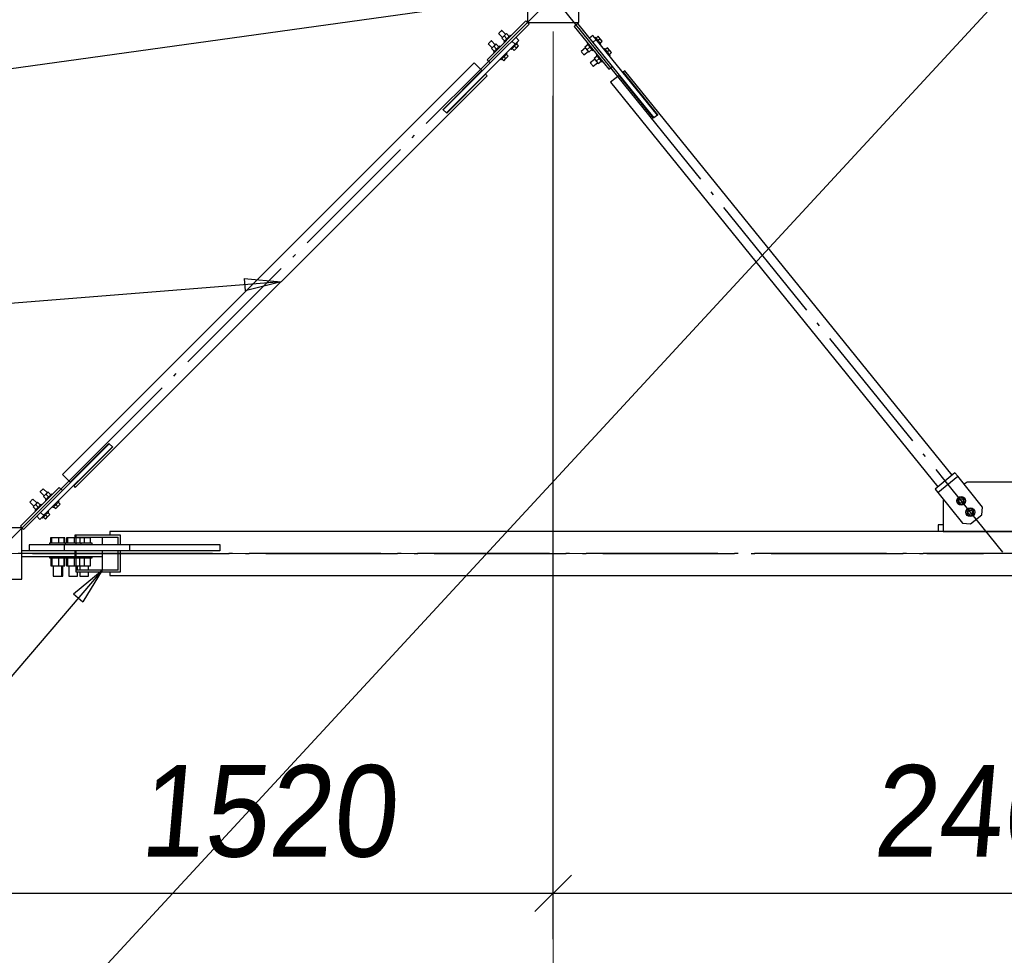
# Paper-space layout 'A0 Advance Steel' of a CAD drawing. Header units: millimetres. Extents: x 228 to 822, y 214 to 634.
# Tile 16 of 76: x 440 to 466, y 261 to 287. Entities that reach past the tile are written whole.
import ezdxf

# ---------------------------------------------------------------- set-up
doc = ezdxf.new("R2010")
doc.units = ezdxf.units.MM
doc.linetypes.add('ACAD_ISO04W100', pattern=[30, 24, -3, 0, -3])
doc.layers.get('0').update_dxf_attribs({"linetype": 'CONTINUOUS'})
for name, color, linetype in [('AS_Belki', 145, 'CONTINUOUS'), ('AS_Blachy', 30, 'CONTINUOUS'), ('AS_DIM_ON', 7, 'CONTINUOUS'), ('AS_Sruby', 9, 'CONTINUOUS')]:
    doc.layers.add(name, color=color, linetype=linetype)
doc.styles.add('ARIAL_1', font='arial.ttf', dxfattribs={"width": 0.9, "oblique": 5})

# ---------------------------------------------------------------- blocks, each defined once
blk = doc.blocks.new('324ewdsczxzxcz')
at = {"linetype": 'ACAD_ISO04W100', "lineweight": 5, "ltscale": 0.2}
for p, q in [((318.429, 244.968), (318.429, 340.131)), ((378.311, 266.018, -2641.446), (283.147, 266.018, -2641.446))]:
    blk.add_line(p, q, dxfattribs=at)

psp = doc.layouts.new('A0 Advance Steel')

# ---------------------------------------------------------------- linework, layer by layer
at = {"color": 0, "linetype": 'ByBlock', "lineweight": -2}
for p, q in [((445.738, 279.765), (446.748, 279.678)), ((445.738, 279.765), (445.764, 279.432)), ((446.748, 279.678), (445.764, 279.432)), ((441.082, 271.153, -12276.057), (441.858, 271.805, -12276.057)), ((441.858, 271.805, -12276.057), (441.336, 270.936, -12276.057)), ((441.082, 271.153, -12276.057), (441.336, 270.936, -12276.057))]:
    psp.add_line(p, q, dxfattribs=at)
at = {"color": 7}
for points in [[(472.271, 293.814), (427.712, 245.588), (418.783, 245.588)], [(453.471, 287.455), (413.548, 281.904), (394.717, 281.904)], [(446.748, 279.678), (409.769, 276.718), (394.821, 276.718)], [(441.858, 271.805), (427.247, 254.678), (410.357, 254.678)]]:
    psp.add_lwpolyline(points, dxfattribs=at)
at = {"layer": 'AS_Belki', "linetype": 'Continuous', "ltscale": 0.15}
for p, q in [((453.471, 288.155), (453.471, 286.755)), ((454.871, 286.755), (454.871, 288.155)), ((453.471, 286.755), (454.871, 286.755)), ((452.014, 285.652), (440.774, 274.412)), ((451.166, 284.379), (452.226, 285.44)), ((452.226, 285.44), (452.014, 285.652)), ((456.127, 285.436), (456.08, 285.398)), ((465.061, 274.395), (456.127, 285.436)), ((441.128, 274.058), (452.368, 285.298)), ((452.325, 285.341), (451.265, 284.28)), ((452.368, 285.298), (452.325, 285.341)), ((455.971, 285.31), (455.738, 285.121)), ((456.915, 284.144), (455.971, 285.31)), ((456.08, 285.398), (457.024, 284.232)), ((455.738, 285.121), (464.673, 274.08)), ((451.173, 284.372), (451.166, 284.379)), ((451.265, 284.28), (451.258, 284.287)), ((456.923, 284.15), (456.915, 284.144)), ((457.024, 284.232), (457.016, 284.226)), ((440.986, 274.2), (442.047, 275.26)), ((442.047, 275.26), (442.054, 275.253)), ((442.146, 275.161), (441.085, 274.101)), ((442.139, 275.168), (442.146, 275.161)), ((440.774, 274.412), (440.986, 274.2)), ((441.085, 274.101), (441.128, 274.058)), ((439.671, 272.955), (438.271, 272.955)), ((439.671, 271.555), (439.671, 272.955)), ((490.871, 272.855), (442.071, 272.855)), ((442.071, 272.855), (442.071, 272.755)), ((441.145, 272.755), (441.111, 272.755)), ((441.111, 272.755), (441.111, 272.685)), ((442.362, 272.755), (441.145, 272.755)), ((441.145, 272.755), (441.145, 272.505)), ((441.153, 272.705), (442.298, 272.705)), ((441.153, 272.505), (441.153, 272.705)), ((441.858, 272.705), (441.858, 272.505)), ((442.298, 272.505), (442.298, 272.705)), ((442.362, 272.505), (442.362, 272.755)), ((441.145, 272.505), (441.153, 272.505)), ((441.153, 272.325), (441.145, 272.325)), ((441.145, 272.325), (441.145, 271.755)), ((441.153, 271.805), (441.153, 272.325)), ((441.591, 272.505), (441.858, 272.505)), ((441.858, 272.505), (442.298, 272.505)), ((442.298, 272.325), (441.858, 272.325)), ((441.858, 272.325), (441.858, 271.805)), ((442.298, 272.505), (442.362, 272.505)), ((442.362, 272.325), (442.298, 272.325)), ((442.298, 271.805), (442.298, 272.325)), ((442.362, 272.505), (445.071, 272.505)), ((442.362, 271.755), (442.362, 272.325)), ((445.071, 272.325), (442.362, 272.325)), ((442.964, 272.505), (442.964, 272.495)), ((442.964, 272.335), (442.964, 272.325)), ((445.071, 272.505), (445.071, 272.495)), ((445.071, 272.335), (445.071, 272.325)), ((441.145, 271.755), (442.362, 271.755)), ((442.298, 271.805), (441.153, 271.805)), ((442.071, 271.755), (442.071, 271.655)), ((438.271, 271.555), (439.671, 271.555)), ((442.071, 271.655), (490.871, 271.655))]:
    psp.add_line(p, q, dxfattribs=at)
at = {"layer": 'AS_Belki', "color": 10, "linetype": 'ACAD_ISO04W100', "ltscale": 0.15}
for points in [[(452.403, 285.687), (454.171, 287.455), (478.771, 312.055), (480.539, 313.823)], [(439.183, 272.467), (440.951, 274.235), (452.191, 285.475), (453.959, 287.243)], [(454.36, 287.222), (455.932, 285.278), (464.867, 274.237), (466.44, 272.294)], [(493.371, 272.255), (490.871, 272.255), (442.071, 272.255), (439.571, 272.255)], [(439.96, 272.255), (441.504, 272.255), (441.726, 272.255), (443.27, 272.255)], [(440.181, 272.255), (441.726, 272.255), (464.37, 272.255), (465.915, 272.255)]]:
    psp.add_lwpolyline(points, dxfattribs=at)
at = {"layer": 'AS_Blachy', "linetype": 'Continuous', "ltscale": 0.15}
for p, q in [((453.429, 286.798), (452.368, 285.737)), ((453.513, 286.713), (453.429, 286.798)), ((453.513, 286.713), (452.453, 285.652)), ((454.84, 286.723), (454.747, 286.648)), ((454.747, 286.648), (455.691, 285.482)), ((454.84, 286.723), (455.784, 285.557)), ((453.132, 286.161), (453.047, 286.246)), ((453.132, 286.161), (453.238, 286.267)), ((453.238, 286.267), (453.153, 286.352)), ((455.255, 286.402), (455.161, 286.327)), ((455.349, 286.286), (455.255, 286.402)), ((455.349, 286.286), (455.256, 286.21)), ((457.016, 284.226), (455.349, 286.286)), ((451.258, 284.287), (453.096, 286.126)), ((453.096, 286.126), (453.132, 286.161)), ((452.368, 285.737), (452.453, 285.652)), ((452.453, 285.652), (451.173, 284.372)), ((455.691, 285.482), (455.784, 285.557)), ((455.784, 285.557), (456.923, 284.15)), ((451.258, 284.287), (451.173, 284.372)), ((457.016, 284.226), (456.923, 284.15)), ((442.054, 275.253), (440.775, 273.974)), ((442.054, 275.253), (442.139, 275.168)), ((440.3, 273.33), (442.139, 275.168)), ((465.139, 274.458), (464.595, 274.017)), ((465.214, 274.364), (465.139, 274.458)), ((464.67, 273.924), (465.214, 274.364)), ((465.894, 273.525), (465.214, 274.364)), ((465.471, 274.207), (465.391, 274.146)), ((467.571, 274.207), (465.471, 274.207)), ((440.69, 274.059), (439.629, 272.998)), ((440.775, 273.974), (439.713, 272.913)), ((440.775, 273.974), (440.69, 274.059)), ((464.595, 274.017), (464.67, 273.924)), ((464.67, 273.924), (465.35, 273.084)), ((464.836, 273.719), (464.821, 273.707)), ((464.821, 273.707), (464.821, 272.857)), ((440.265, 273.295), (440.18, 273.379)), ((465.872, 273.314), (465.894, 273.525)), ((440.074, 273.273), (440.159, 273.188)), ((440.159, 273.188), (440.265, 273.295)), ((440.265, 273.295), (440.3, 273.33)), ((465.35, 273.084), (465.561, 273.062)), ((465.561, 273.062), (465.872, 273.314)), ((439.629, 272.998), (439.713, 272.913)), ((464.821, 272.857), (468.121, 272.857)), ((439.671, 272.335), (440.752, 272.335)), ((440.835, 272.495), (439.872, 272.495)), ((439.872, 272.495), (439.872, 272.335)), ((440.752, 272.335), (440.835, 272.335)), ((442.616, 272.495), (440.835, 272.495)), ((440.835, 272.335), (440.835, 272.495)), ((440.835, 272.335), (442.616, 272.335)), ((441.118, 272.335), (441.118, 272.175)), ((441.971, 272.325), (441.971, 272.335)), ((442.616, 272.335), (442.616, 272.495)), ((445.071, 272.495), (442.616, 272.495)), ((442.616, 272.335), (445.071, 272.335)), ((445.071, 272.495), (445.071, 272.335)), ((439.671, 272.175), (441.118, 272.175)), ((441.118, 272.175), (441.145, 272.175)), ((441.153, 272.175), (441.371, 272.175)), ((441.371, 272.175), (441.858, 272.175))]:
    psp.add_line(p, q, dxfattribs=at)
at = {"layer": 'AS_DIM_ON', "color": 8}
for p, q in [((454.171, 261.728), (454.171, 284.755)), ((437.971, 262.978), (454.171, 262.978)), ((454.171, 262.978), (478.771, 262.978))]:
    psp.add_line(p, q, dxfattribs=at)
at = {"layer": 'AS_DIM_ON', "color": 8, "linetype": 'ByBlock', "lineweight": -2}
for p, q in [((453.671, 262.478), (454.671, 263.478)), ((454.671, 263.478), (453.671, 262.478))]:
    psp.add_line(p, q, dxfattribs=at)
at = {"layer": 'AS_Sruby', "linetype": 'Continuous', "ltscale": 0.15}
for p, q in [((452.741, 286.513), (452.725, 286.497)), ((452.755, 286.527), (452.741, 286.513)), ((452.764, 286.536), (452.755, 286.527)), ((452.767, 286.539), (452.764, 286.536)), ((452.875, 286.432), (452.767, 286.539)), ((452.472, 286.244), (452.458, 286.23)), ((452.481, 286.253), (452.472, 286.244)), ((452.485, 286.257), (452.481, 286.253)), ((452.592, 286.149), (452.485, 286.257)), ((452.686, 286.458), (452.683, 286.455)), ((452.683, 286.455), (452.79, 286.347)), ((452.695, 286.467), (452.686, 286.458)), ((452.709, 286.481), (452.695, 286.467)), ((452.725, 286.497), (452.709, 286.481)), ((452.832, 286.39), (452.771, 286.328)), ((452.771, 286.328), (452.847, 286.252)), ((452.838, 286.243), (452.83, 286.235)), ((452.894, 286.451), (452.832, 286.39)), ((452.909, 286.313), (452.832, 286.39)), ((452.849, 286.253), (452.838, 286.243)), ((452.862, 286.266), (452.849, 286.253)), ((452.876, 286.281), (452.862, 286.266)), ((452.892, 286.297), (452.876, 286.281)), ((452.909, 286.313), (452.892, 286.297)), ((452.97, 286.374), (452.894, 286.451)), ((452.925, 286.33), (452.909, 286.313)), ((452.941, 286.346), (452.925, 286.33)), ((452.956, 286.36), (452.941, 286.346)), ((452.969, 286.373), (452.956, 286.36)), ((452.979, 286.384), (452.969, 286.373)), ((452.987, 286.392), (452.979, 286.384)), ((452.992, 286.396), (452.987, 286.392)), ((452.994, 286.398), (452.992, 286.396)), ((453.011, 286.38), (452.994, 286.398)), ((455.324, 286.356), (455.305, 286.34)), ((455.326, 286.354), (455.324, 286.356)), ((455.33, 286.349), (455.326, 286.354)), ((455.337, 286.34), (455.33, 286.349)), ((455.346, 286.329), (455.337, 286.34)), ((455.403, 286.377), (455.345, 286.33)), ((455.358, 286.314), (455.346, 286.329)), ((455.371, 286.298), (455.358, 286.314)), ((455.385, 286.281), (455.371, 286.298)), ((455.4, 286.263), (455.385, 286.281)), ((455.458, 286.31), (455.4, 286.263)), ((455.414, 286.244), (455.4, 286.263)), ((455.458, 286.31), (455.403, 286.377)), ((455.429, 286.227), (455.414, 286.244)), ((455.454, 286.195), (455.513, 286.242)), ((455.513, 286.242), (455.458, 286.31)), ((452.403, 286.175), (452.4, 286.172)), ((452.4, 286.172), (452.507, 286.064)), ((452.412, 286.184), (452.403, 286.175)), ((452.426, 286.198), (452.412, 286.184)), ((452.442, 286.214), (452.426, 286.198)), ((452.458, 286.23), (452.442, 286.214)), ((452.55, 286.107), (452.488, 286.045)), ((452.488, 286.045), (452.565, 285.969)), ((452.611, 286.168), (452.55, 286.107)), ((452.626, 286.03), (452.55, 286.107)), ((452.579, 285.983), (452.566, 285.97)), ((452.594, 285.998), (452.579, 285.983)), ((452.609, 286.014), (452.594, 285.998)), ((452.626, 286.03), (452.609, 286.014)), ((452.687, 286.092), (452.611, 286.168)), ((452.643, 286.047), (452.626, 286.03)), ((452.658, 286.063), (452.643, 286.047)), ((452.673, 286.077), (452.658, 286.063)), ((452.686, 286.09), (452.673, 286.077)), ((452.697, 286.101), (452.686, 286.09)), ((452.704, 286.109), (452.697, 286.101)), ((452.709, 286.114), (452.704, 286.109)), ((452.711, 286.115), (452.709, 286.114)), ((452.729, 286.097), (452.711, 286.115)), ((452.826, 286.23), (452.824, 286.228)), ((452.824, 286.228), (452.842, 286.211)), ((452.83, 286.235), (452.826, 286.23)), ((453.011, 286.041), (453.029, 286.023)), ((453.029, 286.023), (453.031, 286.025)), ((453.031, 286.025), (453.035, 286.03)), ((453.035, 286.03), (453.043, 286.038)), ((453.043, 286.038), (453.054, 286.048)), ((453.053, 286.047), (453.106, 285.994)), ((453.054, 286.048), (453.067, 286.061)), ((453.067, 286.061), (453.081, 286.076)), ((453.081, 286.076), (453.097, 286.092)), ((453.097, 286.092), (453.114, 286.108)), ((453.106, 285.994), (453.167, 286.055)), ((453.114, 286.108), (453.13, 286.125)), ((453.167, 286.055), (453.114, 286.108)), ((453.13, 286.125), (453.146, 286.141)), ((453.146, 286.141), (453.161, 286.155)), ((453.161, 286.155), (453.174, 286.168)), ((453.167, 286.055), (453.228, 286.116)), ((453.174, 286.168), (453.184, 286.179)), ((453.228, 286.116), (453.175, 286.169)), ((453.199, 286.193), (453.181, 286.211)), ((453.184, 286.179), (453.192, 286.186)), ((453.192, 286.186), (453.197, 286.191)), ((453.197, 286.191), (453.199, 286.193)), ((455.053, 286.059), (454.934, 285.963)), ((455.12, 286.148), (455.036, 286.08)), ((455.036, 286.08), (455.09, 286.012)), ((455.174, 286.08), (455.09, 286.012)), ((455.09, 286.012), (455.145, 285.945)), ((455.118, 286.189), (455.099, 286.173)), ((455.099, 286.173), (455.1, 286.172)), ((455.1, 286.172), (455.105, 286.166)), ((455.105, 286.166), (455.112, 286.158)), ((455.112, 286.158), (455.121, 286.146)), ((455.121, 286.146), (455.132, 286.132)), ((455.132, 286.132), (455.145, 286.116)), ((455.145, 286.116), (455.16, 286.098)), ((455.145, 285.945), (455.229, 286.013)), ((455.16, 286.098), (455.174, 286.08)), ((455.174, 286.08), (455.189, 286.062)), ((455.189, 286.062), (455.203, 286.044)), ((455.203, 286.044), (455.216, 286.028)), ((455.216, 286.028), (455.228, 286.014)), ((455.228, 286.014), (455.237, 286.003)), ((455.237, 286.003), (455.244, 285.994)), ((455.244, 285.994), (455.248, 285.989)), ((455.248, 285.989), (455.25, 285.987)), ((455.25, 285.987), (455.269, 286.003)), ((455.442, 286.211), (455.429, 286.227)), ((455.453, 286.197), (455.442, 286.211)), ((455.463, 286.185), (455.453, 286.197)), ((455.456, 286.154), (455.475, 286.169)), ((455.469, 286.176), (455.463, 286.185)), ((455.474, 286.171), (455.469, 286.176)), ((455.475, 286.169), (455.474, 286.171)), ((455.576, 286.045), (455.556, 286.029)), ((455.577, 286.043), (455.576, 286.045)), ((455.582, 286.038), (455.577, 286.043)), ((455.589, 286.029), (455.582, 286.038)), ((455.598, 286.018), (455.589, 286.029)), ((455.655, 286.066), (455.597, 286.019)), ((455.609, 286.003), (455.598, 286.018)), ((455.622, 285.987), (455.609, 286.003)), ((455.637, 285.97), (455.622, 285.987)), ((455.71, 285.999), (455.651, 285.952)), ((455.71, 285.999), (455.655, 286.066)), ((455.764, 285.931), (455.71, 285.999)), ((452.543, 285.947), (452.541, 285.945)), ((452.541, 285.945), (452.559, 285.928)), ((452.548, 285.952), (452.543, 285.947)), ((452.555, 285.96), (452.548, 285.952)), ((452.566, 285.97), (452.555, 285.96)), ((452.729, 285.758), (452.746, 285.74)), ((452.746, 285.74), (452.748, 285.742)), ((452.748, 285.742), (452.753, 285.747)), ((452.753, 285.747), (452.76, 285.755)), ((452.76, 285.755), (452.771, 285.765)), ((452.77, 285.764), (452.823, 285.711)), ((452.771, 285.765), (452.784, 285.778)), ((452.784, 285.778), (452.799, 285.793)), ((452.799, 285.793), (452.814, 285.809)), ((452.814, 285.809), (452.831, 285.825)), ((452.823, 285.711), (452.884, 285.772)), ((452.831, 285.825), (452.848, 285.842)), ((452.884, 285.772), (452.831, 285.825)), ((452.848, 285.842), (452.864, 285.858)), ((452.864, 285.858), (452.878, 285.872)), ((452.878, 285.872), (452.891, 285.885)), ((452.884, 285.772), (452.945, 285.834)), ((452.891, 285.885), (452.902, 285.896)), ((452.945, 285.834), (452.892, 285.887)), ((452.916, 285.91), (452.898, 285.928)), ((452.902, 285.896), (452.909, 285.904)), ((452.909, 285.904), (452.914, 285.908)), ((452.914, 285.908), (452.916, 285.91)), ((454.934, 285.963), (454.937, 285.96)), ((454.937, 285.96), (454.946, 285.95)), ((454.946, 285.95), (454.958, 285.934)), ((454.958, 285.934), (454.972, 285.917)), ((454.972, 285.917), (454.987, 285.899)), ((454.987, 285.899), (454.999, 285.884)), ((454.999, 285.884), (455.007, 285.873)), ((455.007, 285.873), (455.01, 285.87)), ((455.01, 285.87), (455.128, 285.966)), ((455.304, 285.748), (455.186, 285.652)), ((455.371, 285.837), (455.287, 285.769)), ((455.287, 285.769), (455.342, 285.701)), ((455.426, 285.769), (455.342, 285.701)), ((455.37, 285.878), (455.35, 285.862)), ((455.35, 285.862), (455.352, 285.861)), ((455.352, 285.861), (455.356, 285.855)), ((455.356, 285.855), (455.363, 285.847)), ((455.363, 285.847), (455.373, 285.835)), ((455.373, 285.835), (455.384, 285.821)), ((455.384, 285.821), (455.397, 285.805)), ((455.397, 285.805), (455.411, 285.787)), ((455.411, 285.787), (455.426, 285.769)), ((455.426, 285.769), (455.441, 285.751)), ((455.441, 285.751), (455.455, 285.733)), ((455.455, 285.733), (455.468, 285.717)), ((455.468, 285.717), (455.479, 285.703)), ((455.479, 285.703), (455.489, 285.692)), ((455.651, 285.952), (455.637, 285.97)), ((455.666, 285.933), (455.651, 285.952)), ((455.68, 285.916), (455.666, 285.933)), ((455.693, 285.9), (455.68, 285.916)), ((455.705, 285.886), (455.693, 285.9)), ((455.714, 285.874), (455.705, 285.886)), ((455.706, 285.884), (455.764, 285.931)), ((455.707, 285.843), (455.727, 285.858)), ((455.721, 285.865), (455.714, 285.874)), ((455.725, 285.86), (455.721, 285.865)), ((455.727, 285.858), (455.725, 285.86)), ((455.186, 285.652), (455.189, 285.649)), ((455.189, 285.649), (455.197, 285.639)), ((455.197, 285.639), (455.209, 285.623)), ((455.209, 285.623), (455.224, 285.606)), ((455.224, 285.606), (455.238, 285.588)), ((455.238, 285.588), (455.251, 285.573)), ((455.251, 285.573), (455.259, 285.563)), ((455.259, 285.563), (455.262, 285.559)), ((455.262, 285.559), (455.38, 285.655)), ((455.342, 285.701), (455.397, 285.634)), ((455.397, 285.634), (455.48, 285.702)), ((455.489, 285.692), (455.496, 285.683)), ((455.496, 285.683), (455.5, 285.678)), ((455.5, 285.678), (455.501, 285.676)), ((455.501, 285.676), (455.521, 285.692)), ((440.173, 273.945), (440.17, 273.942)), ((440.17, 273.942), (440.277, 273.834)), ((440.182, 273.954), (440.173, 273.945)), ((440.196, 273.968), (440.182, 273.954)), ((440.212, 273.984), (440.196, 273.968)), ((440.228, 274), (440.212, 273.984)), ((440.242, 274.014), (440.228, 274)), ((440.251, 274.023), (440.242, 274.014)), ((440.254, 274.026), (440.251, 274.023)), ((440.362, 273.919), (440.254, 274.026)), ((440.319, 273.877), (440.258, 273.815)), ((440.381, 273.938), (440.319, 273.877)), ((440.396, 273.8), (440.319, 273.877)), ((440.457, 273.861), (440.381, 273.938)), ((440.474, 273.879), (440.466, 273.871)), ((440.479, 273.883), (440.474, 273.879)), ((440.481, 273.885), (440.479, 273.883)), ((440.498, 273.867), (440.481, 273.885)), ((439.89, 273.662), (439.887, 273.659)), ((439.887, 273.659), (439.994, 273.551)), ((439.899, 273.671), (439.89, 273.662)), ((439.913, 273.685), (439.899, 273.671)), ((439.929, 273.701), (439.913, 273.685)), ((439.945, 273.717), (439.929, 273.701)), ((439.959, 273.731), (439.945, 273.717)), ((439.968, 273.74), (439.959, 273.731)), ((439.972, 273.744), (439.968, 273.74)), ((440.079, 273.636), (439.972, 273.744)), ((440.098, 273.655), (440.037, 273.594)), ((440.174, 273.579), (440.098, 273.655)), ((440.258, 273.815), (440.334, 273.739)), ((440.313, 273.717), (440.311, 273.715)), ((440.311, 273.715), (440.329, 273.698)), ((440.317, 273.722), (440.313, 273.717)), ((440.325, 273.73), (440.317, 273.722)), ((440.336, 273.74), (440.325, 273.73)), ((440.349, 273.753), (440.336, 273.74)), ((440.363, 273.768), (440.349, 273.753)), ((440.379, 273.784), (440.363, 273.768)), ((440.396, 273.8), (440.379, 273.784)), ((440.412, 273.817), (440.396, 273.8)), ((440.428, 273.833), (440.412, 273.817)), ((440.443, 273.847), (440.428, 273.833)), ((440.456, 273.86), (440.443, 273.847)), ((440.466, 273.871), (440.456, 273.86)), ((440.601, 273.595), (440.617, 273.612)), ((440.617, 273.612), (440.633, 273.628)), ((440.633, 273.628), (440.648, 273.642)), ((440.648, 273.642), (440.661, 273.655)), ((440.661, 273.655), (440.671, 273.666)), ((440.715, 273.603), (440.662, 273.656)), ((440.686, 273.68), (440.668, 273.698)), ((440.671, 273.666), (440.679, 273.673)), ((440.679, 273.673), (440.684, 273.678)), ((440.684, 273.678), (440.686, 273.68)), ((465.292, 273.792), (465.214, 273.729)), ((465.214, 273.729), (465.229, 273.63)), ((465.229, 273.63), (465.323, 273.594)), ((465.385, 273.756), (465.292, 273.792)), ((465.323, 273.594), (465.401, 273.657)), ((465.401, 273.657), (465.385, 273.756)), ((440.037, 273.594), (439.975, 273.532)), ((439.975, 273.532), (440.052, 273.456)), ((440.03, 273.434), (440.028, 273.432)), ((440.028, 273.432), (440.046, 273.415)), ((440.035, 273.439), (440.03, 273.434)), ((440.042, 273.447), (440.035, 273.439)), ((440.113, 273.517), (440.037, 273.594)), ((440.053, 273.457), (440.042, 273.447)), ((440.066, 273.47), (440.053, 273.457)), ((440.081, 273.485), (440.066, 273.47)), ((440.096, 273.501), (440.081, 273.485)), ((440.113, 273.517), (440.096, 273.501)), ((440.13, 273.534), (440.113, 273.517)), ((440.145, 273.55), (440.13, 273.534)), ((440.16, 273.564), (440.145, 273.55)), ((440.173, 273.577), (440.16, 273.564)), ((440.184, 273.588), (440.173, 273.577)), ((440.191, 273.596), (440.184, 273.588)), ((440.196, 273.601), (440.191, 273.596)), ((440.198, 273.602), (440.196, 273.601)), ((440.216, 273.584), (440.198, 273.602)), ((440.335, 273.329), (440.351, 273.345)), ((440.351, 273.345), (440.365, 273.359)), ((440.365, 273.359), (440.378, 273.372)), ((440.378, 273.372), (440.389, 273.383)), ((440.432, 273.321), (440.379, 273.374)), ((440.403, 273.397), (440.385, 273.415)), ((440.389, 273.383), (440.396, 273.391)), ((440.396, 273.391), (440.401, 273.395)), ((440.401, 273.395), (440.403, 273.397)), ((440.498, 273.528), (440.516, 273.51)), ((440.516, 273.51), (440.518, 273.512)), ((440.518, 273.512), (440.522, 273.517)), ((440.522, 273.517), (440.53, 273.525)), ((440.53, 273.525), (440.541, 273.535)), ((440.54, 273.534), (440.593, 273.481)), ((440.541, 273.535), (440.554, 273.548)), ((440.554, 273.548), (440.568, 273.563)), ((440.568, 273.563), (440.584, 273.579)), ((440.584, 273.579), (440.601, 273.595)), ((440.593, 273.481), (440.654, 273.542)), ((440.654, 273.542), (440.601, 273.595)), ((440.654, 273.542), (440.715, 273.603)), ((465.543, 273.481), (465.465, 273.418)), ((465.465, 273.418), (465.481, 273.319)), ((465.637, 273.445), (465.543, 273.481)), ((465.575, 273.283), (465.652, 273.346)), ((465.652, 273.346), (465.637, 273.445)), ((440.216, 273.245), (440.233, 273.227)), ((440.233, 273.227), (440.235, 273.229)), ((440.235, 273.229), (440.24, 273.234)), ((440.24, 273.234), (440.247, 273.242)), ((440.247, 273.242), (440.258, 273.252)), ((440.257, 273.251), (440.31, 273.198)), ((440.258, 273.252), (440.271, 273.265)), ((440.271, 273.265), (440.286, 273.28)), ((440.286, 273.28), (440.301, 273.296)), ((440.301, 273.296), (440.318, 273.312)), ((440.31, 273.198), (440.371, 273.259)), ((440.318, 273.312), (440.335, 273.329)), ((440.371, 273.259), (440.318, 273.312)), ((440.371, 273.259), (440.432, 273.321)), ((465.481, 273.319), (465.575, 273.283)), ((464.687, 273.035), (464.684, 273.035)), ((464.684, 273.035), (464.684, 272.855)), ((464.709, 273.035), (464.687, 273.035)), ((464.744, 273.035), (464.709, 273.035)), ((464.789, 273.035), (464.744, 273.035)), ((464.821, 273.035), (464.789, 273.035)), ((464.922, 272.855), (464.922, 272.857)), ((465.116, 272.857), (465.116, 272.855)), ((465.355, 272.855), (465.355, 272.857)), ((440.427, 272.535), (440.42, 272.535)), ((440.42, 272.535), (440.42, 272.495)), ((440.443, 272.535), (440.427, 272.535)), ((440.466, 272.535), (440.443, 272.535)), ((440.482, 272.685), (440.454, 272.685)), ((440.454, 272.685), (440.454, 272.535)), ((440.496, 272.535), (440.466, 272.535)), ((440.667, 272.685), (440.482, 272.685)), ((440.482, 272.685), (440.482, 272.535)), ((440.531, 272.535), (440.496, 272.535)), ((440.571, 272.535), (440.531, 272.535)), ((440.613, 272.535), (440.571, 272.535)), ((440.656, 272.535), (440.613, 272.535)), ((440.698, 272.535), (440.656, 272.535)), ((440.825, 272.685), (440.667, 272.685)), ((440.667, 272.685), (440.667, 272.535)), ((440.739, 272.535), (440.698, 272.535)), ((440.775, 272.535), (440.739, 272.535)), ((440.806, 272.535), (440.775, 272.535)), ((440.831, 272.535), (440.806, 272.535)), ((440.825, 272.535), (440.825, 272.685)), ((440.844, 272.685), (440.825, 272.685)), ((440.848, 272.535), (440.831, 272.535)), ((440.844, 272.535), (440.844, 272.685)), ((440.852, 272.535), (440.848, 272.535)), ((440.86, 272.535), (440.852, 272.535)), ((440.852, 272.535), (440.852, 272.495)), ((440.875, 272.535), (440.86, 272.535)), ((440.899, 272.535), (440.875, 272.535)), ((440.914, 272.685), (440.886, 272.685)), ((440.886, 272.685), (440.886, 272.535)), ((440.928, 272.535), (440.899, 272.535)), ((441.1, 272.685), (440.914, 272.685)), ((440.914, 272.685), (440.914, 272.535)), ((440.964, 272.535), (440.928, 272.535)), ((441.003, 272.535), (440.964, 272.535)), ((441.045, 272.535), (441.003, 272.535)), ((441.089, 272.535), (441.045, 272.535)), ((441.131, 272.535), (441.089, 272.535)), ((441.145, 272.685), (441.1, 272.685)), ((441.1, 272.685), (441.1, 272.535)), ((441.145, 272.535), (441.131, 272.535)), ((441.257, 272.685), (441.153, 272.685)), ((441.171, 272.535), (441.154, 272.535)), ((441.208, 272.535), (441.171, 272.535)), ((441.239, 272.535), (441.208, 272.535)), ((441.263, 272.535), (441.239, 272.535)), ((441.257, 272.535), (441.257, 272.685)), ((441.371, 272.685), (441.257, 272.685)), ((441.281, 272.535), (441.263, 272.535)), ((441.29, 272.535), (441.281, 272.535)), ((441.291, 272.535), (441.29, 272.535)), ((441.291, 272.495), (441.291, 272.535)), ((441.328, 272.535), (441.291, 272.535)), ((441.371, 272.535), (441.328, 272.535)), ((441.544, 272.685), (441.371, 272.685)), ((441.371, 272.685), (441.371, 272.535)), ((441.414, 272.535), (441.371, 272.535)), ((441.455, 272.535), (441.414, 272.535)), ((441.493, 272.535), (441.455, 272.535)), ((441.527, 272.535), (441.493, 272.535)), ((441.554, 272.535), (441.527, 272.535)), ((441.544, 272.535), (441.544, 272.685)), ((441.574, 272.535), (441.554, 272.535)), ((441.587, 272.535), (441.574, 272.535)), ((441.591, 272.535), (441.587, 272.535)), ((441.591, 272.495), (441.591, 272.535)), ((440.42, 272.175), (440.42, 272.135)), ((440.42, 272.135), (440.427, 272.135)), ((440.427, 272.135), (440.443, 272.135)), ((440.443, 272.135), (440.466, 272.135)), ((440.456, 272.135), (440.456, 271.92)), ((440.466, 272.135), (440.496, 272.135)), ((440.484, 272.135), (440.484, 271.92)), ((440.496, 272.135), (440.531, 272.135)), ((440.531, 272.135), (440.571, 272.135)), ((440.571, 272.135), (440.613, 272.135)), ((440.613, 272.135), (440.656, 272.135)), ((440.656, 272.135), (440.698, 272.135)), ((440.667, 272.135), (440.667, 271.92)), ((440.698, 272.135), (440.739, 272.135)), ((440.739, 272.135), (440.775, 272.135)), ((440.775, 272.135), (440.806, 272.135)), ((440.806, 272.135), (440.831, 272.135)), ((440.823, 271.92), (440.823, 272.135)), ((440.831, 272.135), (440.848, 272.135)), ((440.842, 271.92), (440.842, 272.135)), ((440.848, 272.135), (440.852, 272.135)), ((440.852, 272.175), (440.852, 272.135)), ((440.852, 272.135), (440.86, 272.135)), ((440.86, 272.135), (440.875, 272.135)), ((440.875, 272.135), (440.899, 272.135)), ((440.888, 272.135), (440.888, 271.92)), ((440.899, 272.135), (440.928, 272.135)), ((440.916, 272.135), (440.916, 271.92)), ((440.928, 272.135), (440.964, 272.135)), ((440.964, 272.135), (441.003, 272.135)), ((441.003, 272.135), (441.045, 272.135)), ((441.045, 272.135), (441.089, 272.135)), ((441.089, 272.135), (441.131, 272.135)), ((441.1, 272.135), (441.1, 271.92)), ((441.131, 272.135), (441.145, 272.135)), ((441.154, 272.135), (441.171, 272.135)), ((441.171, 272.135), (441.208, 272.135)), ((441.208, 272.135), (441.239, 272.135)), ((441.239, 272.135), (441.263, 272.135)), ((441.255, 271.92), (441.255, 272.135)), ((441.263, 272.135), (441.281, 272.135)), ((441.281, 272.135), (441.29, 272.135)), ((441.29, 272.135), (441.291, 272.135)), ((441.291, 272.135), (441.291, 272.175)), ((441.291, 272.135), (441.328, 272.135)), ((441.328, 272.135), (441.371, 272.135)), ((441.371, 272.135), (441.414, 272.135)), ((441.371, 272.135), (441.371, 271.92)), ((441.414, 272.135), (441.455, 272.135)), ((441.455, 272.135), (441.493, 272.135)), ((441.493, 272.135), (441.527, 272.135)), ((441.527, 272.135), (441.554, 272.135)), ((441.542, 271.92), (441.542, 272.135)), ((441.554, 272.135), (441.574, 272.135)), ((441.574, 272.135), (441.587, 272.135)), ((441.587, 272.135), (441.591, 272.135)), ((441.591, 272.135), (441.591, 272.175)), ((440.456, 271.92), (440.484, 271.92)), ((440.484, 271.92), (440.667, 271.92)), ((440.52, 271.92), (440.52, 271.635)), ((440.667, 271.92), (440.823, 271.92)), ((440.758, 271.635), (440.758, 271.92)), ((440.791, 271.635), (440.791, 271.92)), ((440.823, 271.92), (440.842, 271.92)), ((440.888, 271.92), (440.916, 271.92)), ((440.916, 271.92), (441.1, 271.92)), ((440.952, 271.92), (440.952, 271.635)), ((441.1, 271.92), (441.145, 271.92)), ((441.153, 271.92), (441.255, 271.92)), ((441.191, 271.805), (441.191, 271.92)), ((441.191, 271.635), (441.191, 271.755)), ((441.251, 271.92), (441.251, 271.805)), ((441.251, 271.755), (441.251, 271.635)), ((441.255, 271.92), (441.371, 271.92)), ((441.371, 271.92), (441.542, 271.92)), ((441.491, 271.805), (441.491, 271.92)), ((441.491, 271.635), (441.491, 271.755)), ((440.52, 271.635), (440.524, 271.635)), ((440.524, 271.635), (440.545, 271.635)), ((440.545, 271.635), (440.58, 271.635)), ((440.58, 271.635), (440.625, 271.635)), ((440.625, 271.635), (440.672, 271.635)), ((440.672, 271.635), (440.713, 271.635)), ((440.713, 271.635), (440.744, 271.635)), ((440.744, 271.635), (440.758, 271.635)), ((440.759, 271.635), (440.782, 271.635)), ((440.782, 271.635), (440.791, 271.635)), ((440.952, 271.635), (440.956, 271.635)), ((440.956, 271.635), (440.977, 271.635)), ((440.977, 271.635), (441.013, 271.635)), ((441.013, 271.635), (441.057, 271.635)), ((441.057, 271.635), (441.104, 271.635)), ((441.104, 271.635), (441.146, 271.635)), ((441.146, 271.635), (441.176, 271.635)), ((441.176, 271.635), (441.191, 271.635)), ((441.251, 271.635), (441.26, 271.635)), ((441.26, 271.635), (441.286, 271.635)), ((441.286, 271.635), (441.325, 271.635)), ((441.325, 271.635), (441.371, 271.635)), ((441.371, 271.635), (441.417, 271.635)), ((441.417, 271.635), (441.456, 271.635)), ((441.456, 271.635), (441.482, 271.635)), ((441.482, 271.635), (441.491, 271.635))]:
    psp.add_line(p, q, dxfattribs=at)
for centre, radius in [((465.307, 273.693), 0.12), ((465.307, 273.693), 0.06), ((465.559, 273.382), 0.12), ((465.559, 273.382), 0.06)]:
    psp.add_circle(centre, radius, dxfattribs=at)

# ---------------------------------------------------------------- block references
psp.add_blockref('324ewdsczxzxcz', (135.742, 6.237, 21392.364))

# ---------------------------------------------------------------- texts
at = {"layer": 'AS_DIM_ON', "color": 9, "style": 'ARIAL_1', "oblique": 5, "width": 0.9}
for s, p in [('1520', (442.867, 263.978)), ('2460', (462.892, 263.978))]:
    psp.add_text(s, height=2.5, dxfattribs=at).set_placement(p)

doc.saveas('drawing.dxf')
